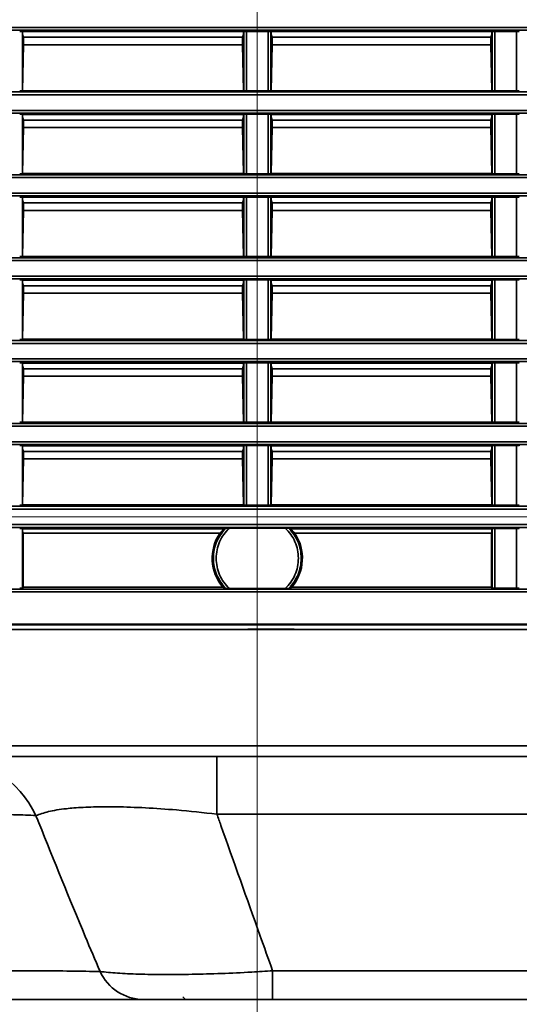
# Model space of a CAD drawing. Header units: millimetres. Extents: x 0 to 1118, y 0 to 864.
# Tile 198 of 250: x 936 to 948, y 437 to 460. Entities that reach past the tile are written whole.
import ezdxf

# ---------------------------------------------------------------- set-up
doc = ezdxf.new("R2010")
doc.units = ezdxf.units.MM
doc.styles.add('SLDTEXTSTYLE0', font='TXT', dxfattribs={"width": 0.605})
doc.dimstyles.new('SLDDIMSTYLE3', dxfattribs={"dimtxt": 4.233333, "dimasz": 4.572, "dimexe": 0, "dimexo": 0.0625, "dimgap": 1.058333, "dimtad": 0, "dimtih": 1, "dimtoh": 1, "dimdec": 1, "dimlfac": 4, "dimrnd": 1e-09, "dimzin": 4, "dimdsep": 46, "dimtxsty": 'SLDTEXTSTYLE0', "dimsah": 1, "dimcen": 0.09, "dimadec": 0, "dimazin": 1, "dimtfac": 1, "dimtofl": 0, "dimtmove": 0, "dimatfit": 3, "dimfxl": 1, "dimfrac": 2, "dimtolj": 1, "dimtzin": 12, "dimarcsym": 0})
doc.dimstyles.new('SLDDIMSTYLE4', dxfattribs={"dimtxt": 4.233333, "dimasz": 4.572, "dimexe": 0, "dimexo": 0.0625, "dimgap": 1.058333, "dimtad": 0, "dimtih": 1, "dimtoh": 1, "dimdec": 1, "dimlfac": 4, "dimrnd": 1e-09, "dimzin": 12, "dimdsep": 46, "dimtxsty": 'SLDTEXTSTYLE0', "dimsah": 1, "dimcen": 0.09, "dimadec": 0, "dimazin": 3, "dimtfac": 1, "dimtmove": 0, "dimatfit": 0, "dimfxl": 1, "dimfrac": 2, "dimtolj": 1, "dimtzin": 12, "dimarcsym": 0})
doc.dimstyles.new('SLDDIMSTYLE5', dxfattribs={"dimtxt": 4.233333, "dimasz": 4.572, "dimexe": 0, "dimexo": 0.0625, "dimgap": 1.058333, "dimtad": 0, "dimtih": 1, "dimtoh": 1, "dimdec": 1, "dimlfac": 4, "dimrnd": 1e-09, "dimzin": 12, "dimdsep": 46, "dimtxsty": 'SLDTEXTSTYLE0', "dimsah": 1, "dimcen": 0.09, "dimadec": 0, "dimazin": 3, "dimtfac": 1, "dimtofl": 0, "dimtmove": 0, "dimatfit": 3, "dimfxl": 1, "dimfrac": 2, "dimtolj": 1, "dimtzin": 12, "dimarcsym": 0})
doc.dimstyles.new('SLDDIMSTYLE7', dxfattribs={"dimtxt": 4.233333, "dimasz": 4.572, "dimexe": 0, "dimexo": 0.0625, "dimgap": 1.058333, "dimtad": 0, "dimtih": 1, "dimtoh": 1, "dimdec": 1, "dimlfac": 4, "dimrnd": 1e-09, "dimzin": 4, "dimdsep": 46, "dimtxsty": 'SLDTEXTSTYLE0', "dimsah": 1, "dimcen": 0.09, "dimadec": 0, "dimazin": 1, "dimtfac": 1, "dimtmove": 0, "dimatfit": 0, "dimfxl": 1, "dimfrac": 2, "dimtolj": 1, "dimtzin": 12, "dimarcsym": 0})

# ---------------------------------------------------------------- blocks, each defined once
blk = doc.blocks.new('_D_21')
at = {"color": 7, "linetype": 'Continuous', "lineweight": 0}
for p, q in [((934.937, 497.024), (1079.54, 497.024)), ((1077.94, 497.024), (1077.94, 476.868)), ((1085.54, 475.898), (1084.084, 475.898)), ((1084.084, 475.898), (1084.084, 469.401)), ((1093.624, 475.898), (1095.079, 475.898)), ((1095.079, 475.898), (1095.079, 469.401)), ((1084.084, 469.401), (1085.54, 469.401)), ((1095.079, 469.401), (1093.624, 469.401)), ((1077.94, 448.274), (1077.94, 468.431)), ((934.937, 448.274), (1079.54, 448.274))]:
    blk.add_line(p, q, dxfattribs=at)
at = {"color": 7, "linetype": 'Continuous', "lineweight": 18}
for points in [[(1077.94, 497.024), (1077.178, 492.452), (1078.702, 492.452)], [(1077.94, 448.274), (1078.702, 452.846), (1077.178, 452.846)]]:
    blk.add_solid(points, dxfattribs=at)
at = {"color": 7, "linetype": 'Continuous', "lineweight": 18, "char_height": 4.2333, "attachment_point": 1, "style": 'SLDTEXTSTYLE0'}
for s, insert in [('3X', (1059.346, 474.858)), ('195.0', (1068.077, 474.858)), ('7.7', (1085.54, 474.858))]:
    blk.add_mtext(s, dxfattribs=dict(at, insert=insert))
blk = doc.blocks.new('_D_23')
at = {"color": 7, "linetype": 'Continuous', "lineweight": 0}
for p, q in [((933.15, 466.069), (933.15, 414.095)), ((930.087, 433.618), (930.087, 414.095)), ((904.468, 418.943), (903.013, 418.943)), ((903.013, 418.943), (903.013, 412.446)), ((909.318, 418.943), (910.774, 418.943)), ((910.774, 418.943), (910.774, 412.446)), ((930.087, 415.695), (913.198, 415.695)), ((933.15, 415.695), (942.675, 415.695)), ((903.013, 412.446), (904.468, 412.446)), ((910.774, 412.446), (909.318, 412.446))]:
    blk.add_line(p, q, dxfattribs=at)
at = {"color": 7, "linetype": 'Continuous', "lineweight": 18}
for points in [[(930.087, 415.695), (925.515, 416.457), (925.515, 414.933)], [(933.15, 415.695), (937.722, 414.933), (937.722, 416.457)]]:
    blk.add_solid(points, dxfattribs=at)
at = {"color": 7, "linetype": 'Continuous', "lineweight": 18, "char_height": 4.2333, "attachment_point": 1, "style": 'SLDTEXTSTYLE0'}
for s, insert in [('12.3', (890.239, 417.903)), ('.5', (904.468, 417.903))]:
    blk.add_mtext(s, dxfattribs=dict(at, insert=insert))
blk = doc.blocks.new('_D_24')
at = {"color": 7, "linetype": 'Continuous', "lineweight": 0}
for p, q in [((916.66, 520.499), (915.205, 520.499)), ((915.205, 520.499), (915.205, 514.002)), ((921.51, 520.499), (922.966, 520.499)), ((922.966, 520.499), (922.966, 514.002)), ((930.087, 442.887), (930.087, 518.851)), ((933.337, 449.874), (933.337, 518.851)), ((930.087, 517.25), (925.39, 517.25)), ((933.337, 517.25), (942.862, 517.25)), ((915.205, 514.002), (916.66, 514.002)), ((922.966, 514.002), (921.51, 514.002))]:
    blk.add_line(p, q, dxfattribs=at)
at = {"color": 7, "linetype": 'Continuous', "lineweight": 18}
for points in [[(930.087, 517.25), (925.515, 518.012), (925.515, 516.488)], [(933.337, 517.25), (937.909, 516.488), (937.909, 518.012)]]:
    blk.add_solid(points, dxfattribs=at)
at = {"color": 7, "linetype": 'Continuous', "lineweight": 18, "char_height": 4.2333, "attachment_point": 1, "style": 'SLDTEXTSTYLE0'}
for s, insert in [('13.0', (902.431, 519.459)), ('.5', (916.66, 519.459))]:
    blk.add_mtext(s, dxfattribs=dict(at, insert=insert))
blk = doc.blocks.new('_D_25')
at = {"color": 7, "linetype": 'Continuous', "lineweight": 0}
for p, q in [((913.426, 472.649), (913.426, 482.174)), ((940.174, 472.649), (911.826, 472.649)), ((931.549, 467.67), (911.826, 467.67)), ((913.426, 446.725), (913.426, 467.67)), ((901.521, 449.973), (900.066, 449.973)), ((900.066, 449.973), (900.066, 443.476)), ((906.371, 449.973), (907.827, 449.973)), ((907.827, 449.973), (907.827, 443.476)), ((910.251, 446.725), (913.426, 446.725)), ((900.066, 443.476), (901.521, 443.476)), ((907.827, 443.476), (906.371, 443.476))]:
    blk.add_line(p, q, dxfattribs=at)
at = {"color": 7, "linetype": 'Continuous', "lineweight": 18}
for points in [[(913.426, 472.649), (914.188, 477.221), (912.664, 477.221)], [(913.426, 467.67), (912.664, 463.098), (914.188, 463.098)]]:
    blk.add_solid(points, dxfattribs=at)
at = {"color": 7, "linetype": 'Continuous', "lineweight": 18, "char_height": 4.2333, "attachment_point": 1, "style": 'SLDTEXTSTYLE0'}
for s, insert in [('19.9', (887.292, 448.933)), ('.8', (901.521, 448.933))]:
    blk.add_mtext(s, dxfattribs=dict(at, insert=insert))
blk = doc.blocks.new('_D_26')
at = {"color": 7, "linetype": 'Continuous', "lineweight": 0}
for p, q in [((933.15, 476.029), (933.15, 426.674)), ((941.775, 471.049), (941.775, 426.674)), ((963.079, 431.523), (961.624, 431.523)), ((961.624, 431.523), (961.624, 425.026)), ((971.163, 431.523), (972.619, 431.523)), ((972.619, 431.523), (972.619, 425.026)), ((933.15, 428.274), (923.625, 428.274)), ((941.775, 428.274), (947.881, 428.274)), ((961.624, 425.026), (963.079, 425.026)), ((972.619, 425.026), (971.163, 425.026))]:
    blk.add_line(p, q, dxfattribs=at)
at = {"color": 7, "linetype": 'Continuous', "lineweight": 18}
for points in [[(933.15, 428.274), (928.578, 429.036), (928.578, 427.512)], [(941.775, 428.274), (946.347, 427.512), (946.347, 429.036)]]:
    blk.add_solid(points, dxfattribs=at)
at = {"color": 7, "linetype": 'Continuous', "lineweight": 18, "char_height": 4.2333, "attachment_point": 1, "style": 'SLDTEXTSTYLE0'}
for s, insert in [('34.5', (948.85, 430.483)), ('1.4', (963.079, 430.483))]:
    blk.add_mtext(s, dxfattribs=dict(at, insert=insert))
blk = doc.blocks.new('_D_29')
at = {"color": 7, "linetype": 'Continuous', "lineweight": 0}
for p, q in [((1077.94, 448.274), (1077.94, 457.799)), ((936.761, 448.274), (1079.54, 448.274)), ((1038.652, 437.349), (1079.54, 437.349)), ((1077.94, 428.274), (1077.94, 437.349)), ((1062.801, 431.523), (1061.346, 431.523)), ((1061.346, 431.523), (1061.346, 425.026)), ((1070.886, 431.523), (1072.341, 431.523)), ((1072.341, 431.523), (1072.341, 425.026)), ((1074.765, 428.274), (1077.94, 428.274)), ((1061.346, 425.026), (1062.801, 425.026)), ((1072.341, 425.026), (1070.886, 425.026))]:
    blk.add_line(p, q, dxfattribs=at)
at = {"color": 7, "linetype": 'Continuous', "lineweight": 18}
for points in [[(1077.94, 448.274), (1078.702, 452.846), (1077.178, 452.846)], [(1077.94, 437.349), (1077.178, 432.777), (1078.702, 432.777)]]:
    blk.add_solid(points, dxfattribs=at)
at = {"color": 7, "linetype": 'Continuous', "lineweight": 18, "char_height": 4.2333, "attachment_point": 1, "style": 'SLDTEXTSTYLE0'}
for s, insert in [('3X', (1039.841, 430.483)), ('43.7', (1048.572, 430.483)), ('1.7', (1062.801, 430.483))]:
    blk.add_mtext(s, dxfattribs=dict(at, insert=insert))
blk = doc.blocks.new('_D_30')
at = {"color": 7, "linetype": 'Continuous', "lineweight": 0}
for p, q in [((929.726, 467.67), (917.581, 467.67)), ((919.181, 437.349), (919.181, 467.67)), ((940.522, 437.349), (917.581, 437.349)), ((919.181, 428.274), (919.181, 437.349)), ((904.042, 431.523), (902.587, 431.523)), ((902.587, 431.523), (902.587, 425.026)), ((912.126, 431.523), (913.582, 431.523)), ((913.582, 431.523), (913.582, 425.026)), ((916.006, 428.274), (919.181, 428.274)), ((902.587, 425.026), (904.042, 425.026)), ((913.582, 425.026), (912.126, 425.026))]:
    blk.add_line(p, q, dxfattribs=at)
at = {"color": 7, "linetype": 'Continuous', "lineweight": 18}
for points in [[(919.181, 467.67), (918.419, 463.098), (919.943, 463.098)], [(919.181, 437.349), (919.943, 441.921), (918.419, 441.921)]]:
    blk.add_solid(points, dxfattribs=at)
at = {"color": 7, "linetype": 'Continuous', "lineweight": 18, "char_height": 4.2333, "attachment_point": 1, "style": 'SLDTEXTSTYLE0'}
for s, insert in [('121.3', (886.579, 430.483)), ('4.8', (904.042, 430.483))]:
    blk.add_mtext(s, dxfattribs=dict(at, insert=insert))

msp = doc.modelspace()

# ---------------------------------------------------------------- linework, layer by layer
at = {"color": 7, "linetype": 'Continuous', "lineweight": 35}
for p, q in [((930.212, 459.348), (1048.962, 459.348)), ((1048.962, 459.286), (930.212, 459.286)), ((936.457, 459.259), (936.462, 459.255)), ((936.457, 459.259), (936.457, 457.914)), ((941.462, 459.255), (936.462, 459.255)), ((936.462, 459.203), (936.462, 459.255)), ((941.462, 459.255), (941.467, 459.259)), ((941.462, 459.255), (941.462, 459.203)), ((941.467, 457.914), (941.467, 459.259)), ((941.529, 459.26), (942.02, 459.26)), ((941.529, 459.26), (941.529, 457.913)), ((942.02, 457.913), (942.02, 459.26)), ((942.082, 459.259), (942.087, 459.255)), ((942.082, 459.259), (942.082, 457.914)), ((947.087, 459.255), (942.087, 459.255)), ((942.087, 459.203), (942.087, 459.255)), ((947.087, 459.255), (947.092, 459.259)), ((947.087, 459.255), (947.087, 459.203)), ((947.092, 457.914), (947.092, 459.259)), ((947.154, 459.26), (947.645, 459.26)), ((947.154, 459.26), (947.154, 457.913)), ((947.645, 457.913), (947.645, 459.26)), ((936.462, 459.19), (936.462, 459.203)), ((936.483, 459.127), (936.462, 459.19)), ((936.483, 459.127), (936.483, 458.959)), ((941.441, 459.127), (936.483, 459.127)), ((941.441, 459.127), (941.462, 459.19)), ((941.441, 458.959), (941.441, 459.127)), ((941.462, 459.203), (941.462, 459.19)), ((942.087, 459.19), (942.087, 459.203)), ((942.108, 459.127), (942.087, 459.19)), ((942.108, 459.127), (942.108, 458.959)), ((947.066, 459.127), (942.108, 459.127)), ((947.066, 459.127), (947.087, 459.19)), ((947.066, 458.959), (947.066, 459.127)), ((947.087, 459.203), (947.087, 459.19)), ((936.483, 458.959), (936.461, 457.918)), ((941.441, 458.959), (936.483, 458.959)), ((941.463, 457.918), (941.441, 458.959)), ((942.108, 458.959), (942.086, 457.918)), ((947.066, 458.959), (942.108, 458.959)), ((947.088, 457.918), (947.066, 458.959)), ((930.212, 457.888), (1048.962, 457.888)), ((936.461, 457.918), (936.457, 457.914)), ((941.463, 457.918), (936.461, 457.918)), ((941.467, 457.914), (941.463, 457.918)), ((942.02, 457.913), (941.529, 457.913)), ((942.086, 457.918), (942.082, 457.914)), ((947.088, 457.918), (942.086, 457.918)), ((947.092, 457.914), (947.088, 457.918)), ((947.645, 457.913), (947.154, 457.913)), ((1048.962, 457.825), (930.212, 457.825)), ((930.212, 457.473), (1048.962, 457.473)), ((1048.962, 457.411), (930.212, 457.411)), ((936.457, 457.384), (936.462, 457.38)), ((936.457, 457.384), (936.457, 456.039)), ((941.462, 457.38), (936.462, 457.38)), ((936.462, 457.328), (936.462, 457.38)), ((936.462, 457.315), (936.462, 457.328)), ((936.483, 457.252), (936.462, 457.315)), ((936.483, 457.252), (936.483, 457.084)), ((941.441, 457.252), (936.483, 457.252)), ((941.441, 457.252), (941.462, 457.315)), ((941.441, 457.084), (941.441, 457.252)), ((941.462, 457.38), (941.467, 457.384)), ((941.462, 457.38), (941.462, 457.328)), ((941.462, 457.328), (941.462, 457.315)), ((941.467, 456.039), (941.467, 457.384)), ((941.529, 457.385), (942.02, 457.385)), ((941.529, 457.385), (941.529, 456.038)), ((942.02, 456.038), (942.02, 457.385)), ((942.082, 457.384), (942.087, 457.38)), ((942.082, 457.384), (942.082, 456.039)), ((947.087, 457.38), (942.087, 457.38)), ((942.087, 457.328), (942.087, 457.38)), ((942.087, 457.315), (942.087, 457.328)), ((942.108, 457.252), (942.087, 457.315)), ((942.108, 457.252), (942.108, 457.084)), ((947.066, 457.252), (942.108, 457.252)), ((947.066, 457.252), (947.087, 457.315)), ((947.066, 457.084), (947.066, 457.252)), ((947.087, 457.38), (947.092, 457.384)), ((947.087, 457.38), (947.087, 457.328)), ((947.087, 457.328), (947.087, 457.315)), ((947.092, 456.039), (947.092, 457.384)), ((947.154, 457.385), (947.645, 457.385)), ((947.154, 457.385), (947.154, 456.038)), ((947.645, 456.038), (947.645, 457.385)), ((936.483, 457.084), (936.461, 456.043)), ((941.441, 457.084), (936.483, 457.084)), ((941.463, 456.043), (941.441, 457.084)), ((942.108, 457.084), (942.086, 456.043)), ((947.066, 457.084), (942.108, 457.084)), ((947.088, 456.043), (947.066, 457.084)), ((930.212, 456.013), (1048.962, 456.013)), ((1048.962, 455.95), (930.212, 455.95)), ((936.461, 456.043), (936.457, 456.039)), ((941.463, 456.043), (936.461, 456.043)), ((941.467, 456.039), (941.463, 456.043)), ((942.02, 456.038), (941.529, 456.038)), ((942.086, 456.043), (942.082, 456.039)), ((947.088, 456.043), (942.086, 456.043)), ((947.092, 456.039), (947.088, 456.043)), ((947.645, 456.038), (947.154, 456.038)), ((930.212, 455.598), (1048.962, 455.598)), ((1048.962, 455.536), (930.212, 455.536)), ((936.457, 455.509), (936.462, 455.505)), ((936.457, 455.509), (936.457, 454.164)), ((941.462, 455.505), (936.462, 455.505)), ((936.462, 455.453), (936.462, 455.505)), ((936.462, 455.44), (936.462, 455.453)), ((936.483, 455.377), (936.462, 455.44)), ((941.441, 455.377), (941.462, 455.44)), ((941.462, 455.505), (941.467, 455.509)), ((941.462, 455.505), (941.462, 455.453)), ((941.462, 455.453), (941.462, 455.44)), ((941.467, 454.164), (941.467, 455.509)), ((941.529, 455.51), (942.02, 455.51)), ((941.529, 455.51), (941.529, 454.163)), ((942.02, 454.163), (942.02, 455.51)), ((942.082, 455.509), (942.087, 455.505)), ((942.082, 455.509), (942.082, 454.164)), ((947.087, 455.505), (942.087, 455.505)), ((942.087, 455.453), (942.087, 455.505)), ((942.087, 455.44), (942.087, 455.453)), ((942.108, 455.377), (942.087, 455.44)), ((947.066, 455.377), (947.087, 455.44)), ((947.087, 455.505), (947.092, 455.509)), ((947.087, 455.505), (947.087, 455.453)), ((947.087, 455.453), (947.087, 455.44)), ((947.092, 454.164), (947.092, 455.509)), ((947.154, 455.51), (947.645, 455.51)), ((947.154, 455.51), (947.154, 454.163)), ((947.645, 454.163), (947.645, 455.51)), ((936.483, 455.209), (936.461, 454.168)), ((936.483, 455.377), (936.483, 455.209)), ((941.441, 455.377), (936.483, 455.377)), ((941.441, 455.209), (936.483, 455.209)), ((941.441, 455.209), (941.441, 455.377)), ((941.463, 454.168), (941.441, 455.209)), ((942.108, 455.209), (942.086, 454.168)), ((942.108, 455.377), (942.108, 455.209)), ((947.066, 455.377), (942.108, 455.377)), ((947.066, 455.209), (942.108, 455.209)), ((947.066, 455.209), (947.066, 455.377)), ((947.088, 454.168), (947.066, 455.209)), ((930.212, 454.138), (1048.962, 454.138)), ((936.461, 454.168), (936.457, 454.164)), ((941.463, 454.168), (936.461, 454.168)), ((941.467, 454.164), (941.463, 454.168)), ((942.02, 454.163), (941.529, 454.163)), ((942.086, 454.168), (942.082, 454.164)), ((947.088, 454.168), (942.086, 454.168)), ((947.092, 454.164), (947.088, 454.168)), ((947.645, 454.163), (947.154, 454.163)), ((1048.962, 454.075), (930.212, 454.075)), ((930.212, 453.723), (1048.962, 453.723)), ((1048.962, 453.661), (930.212, 453.661)), ((936.457, 453.634), (936.462, 453.63)), ((936.457, 453.634), (936.457, 452.289)), ((941.462, 453.63), (941.467, 453.634)), ((941.467, 452.289), (941.467, 453.634)), ((941.529, 453.635), (942.02, 453.635)), ((941.529, 453.635), (941.529, 452.288)), ((942.02, 452.288), (942.02, 453.635)), ((942.082, 453.634), (942.087, 453.63)), ((942.082, 453.634), (942.082, 452.289)), ((947.087, 453.63), (947.092, 453.634)), ((947.092, 452.289), (947.092, 453.634)), ((947.154, 453.635), (947.645, 453.635)), ((947.154, 453.635), (947.154, 452.288)), ((947.645, 452.288), (947.645, 453.635)), ((941.462, 453.63), (936.462, 453.63)), ((936.462, 453.578), (936.462, 453.63)), ((936.462, 453.565), (936.462, 453.578)), ((936.483, 453.502), (936.462, 453.565)), ((936.483, 453.502), (936.483, 453.334)), ((941.441, 453.502), (936.483, 453.502)), ((941.441, 453.502), (941.462, 453.565)), ((941.441, 453.334), (941.441, 453.502)), ((941.462, 453.63), (941.462, 453.578)), ((941.462, 453.578), (941.462, 453.565)), ((947.087, 453.63), (942.087, 453.63)), ((942.087, 453.578), (942.087, 453.63)), ((942.087, 453.565), (942.087, 453.578)), ((942.108, 453.502), (942.087, 453.565)), ((942.108, 453.502), (942.108, 453.334)), ((947.066, 453.502), (942.108, 453.502)), ((947.066, 453.502), (947.087, 453.565)), ((947.066, 453.334), (947.066, 453.502)), ((947.087, 453.63), (947.087, 453.578)), ((947.087, 453.578), (947.087, 453.565)), ((936.483, 453.334), (936.461, 452.293)), ((941.441, 453.334), (936.483, 453.334)), ((941.463, 452.293), (941.441, 453.334)), ((942.108, 453.334), (942.086, 452.293)), ((947.066, 453.334), (942.108, 453.334)), ((947.088, 452.293), (947.066, 453.334)), ((930.212, 452.263), (1048.962, 452.263)), ((1048.962, 452.2), (930.212, 452.2)), ((936.461, 452.293), (936.457, 452.289)), ((941.463, 452.293), (936.461, 452.293)), ((941.467, 452.289), (941.463, 452.293)), ((942.02, 452.288), (941.529, 452.288)), ((942.086, 452.293), (942.082, 452.289)), ((947.088, 452.293), (942.086, 452.293)), ((947.092, 452.289), (947.088, 452.293)), ((947.645, 452.288), (947.154, 452.288)), ((930.212, 451.848), (1048.962, 451.848)), ((1048.962, 451.786), (930.212, 451.786)), ((936.457, 451.759), (936.462, 451.755)), ((936.457, 451.759), (936.457, 450.414)), ((941.462, 451.755), (936.462, 451.755)), ((936.462, 451.703), (936.462, 451.755)), ((936.462, 451.69), (936.462, 451.703)), ((936.483, 451.627), (936.462, 451.69)), ((941.441, 451.627), (941.462, 451.69)), ((941.462, 451.755), (941.467, 451.759)), ((941.462, 451.755), (941.462, 451.703)), ((941.462, 451.703), (941.462, 451.69)), ((941.467, 450.414), (941.467, 451.759)), ((941.529, 451.76), (942.02, 451.76)), ((941.529, 451.76), (941.529, 450.413)), ((942.02, 450.413), (942.02, 451.76)), ((942.082, 451.759), (942.087, 451.755)), ((942.082, 451.759), (942.082, 450.414)), ((947.087, 451.755), (942.087, 451.755)), ((942.087, 451.703), (942.087, 451.755)), ((942.087, 451.69), (942.087, 451.703)), ((942.108, 451.627), (942.087, 451.69)), ((947.066, 451.627), (947.087, 451.69)), ((947.087, 451.755), (947.092, 451.759)), ((947.087, 451.755), (947.087, 451.703)), ((947.087, 451.703), (947.087, 451.69)), ((947.092, 450.414), (947.092, 451.759)), ((947.154, 451.76), (947.645, 451.76)), ((947.154, 451.76), (947.154, 450.413)), ((947.645, 450.413), (947.645, 451.76)), ((936.483, 451.459), (936.461, 450.418)), ((936.483, 451.627), (936.483, 451.459)), ((941.441, 451.627), (936.483, 451.627)), ((941.441, 451.459), (936.483, 451.459)), ((941.441, 451.459), (941.441, 451.627)), ((941.463, 450.418), (941.441, 451.459)), ((942.108, 451.459), (942.086, 450.418)), ((942.108, 451.627), (942.108, 451.459)), ((947.066, 451.627), (942.108, 451.627)), ((947.066, 451.459), (942.108, 451.459)), ((947.066, 451.459), (947.066, 451.627)), ((947.088, 450.418), (947.066, 451.459)), ((930.212, 450.388), (1048.962, 450.388)), ((1048.962, 450.325), (930.212, 450.325)), ((936.461, 450.418), (936.457, 450.414)), ((941.463, 450.418), (936.461, 450.418)), ((941.467, 450.414), (941.463, 450.418)), ((942.02, 450.413), (941.529, 450.413)), ((942.086, 450.418), (942.082, 450.414)), ((947.088, 450.418), (942.086, 450.418)), ((947.092, 450.414), (947.088, 450.418)), ((947.645, 450.413), (947.154, 450.413)), ((930.212, 449.973), (1048.962, 449.973)), ((1048.962, 449.911), (930.212, 449.911)), ((936.457, 449.884), (936.462, 449.88)), ((936.457, 449.884), (936.457, 448.539)), ((941.462, 449.88), (936.462, 449.88)), ((936.462, 449.828), (936.462, 449.88)), ((941.462, 449.88), (941.467, 449.884)), ((941.462, 449.88), (941.462, 449.828)), ((941.467, 448.539), (941.467, 449.884)), ((941.529, 449.885), (942.02, 449.885)), ((941.529, 449.885), (941.529, 448.538)), ((942.02, 448.538), (942.02, 449.885)), ((942.082, 449.884), (942.087, 449.88)), ((942.082, 449.884), (942.082, 448.539)), ((947.087, 449.88), (942.087, 449.88)), ((942.087, 449.828), (942.087, 449.88)), ((947.087, 449.88), (947.092, 449.884)), ((947.087, 449.88), (947.087, 449.828)), ((947.092, 448.539), (947.092, 449.884)), ((947.154, 449.885), (947.645, 449.885)), ((947.154, 449.885), (947.154, 448.538)), ((947.645, 448.538), (947.645, 449.885)), ((936.462, 449.815), (936.462, 449.828)), ((936.483, 449.752), (936.462, 449.815)), ((936.483, 449.752), (936.483, 449.584)), ((941.441, 449.752), (936.483, 449.752)), ((941.441, 449.752), (941.462, 449.815)), ((941.441, 449.584), (941.441, 449.752)), ((941.462, 449.828), (941.462, 449.815)), ((942.087, 449.815), (942.087, 449.828)), ((942.108, 449.752), (942.087, 449.815)), ((942.108, 449.752), (942.108, 449.584)), ((947.066, 449.752), (942.108, 449.752)), ((947.066, 449.752), (947.087, 449.815)), ((947.066, 449.584), (947.066, 449.752)), ((947.087, 449.828), (947.087, 449.815)), ((936.483, 449.584), (936.461, 448.543)), ((941.441, 449.584), (936.483, 449.584)), ((941.463, 448.543), (941.441, 449.584)), ((942.108, 449.584), (942.086, 448.543)), ((947.066, 449.584), (942.108, 449.584)), ((947.088, 448.543), (947.066, 449.584)), ((934.606, 448.513), (988.351, 448.513)), ((936.461, 448.543), (936.457, 448.539)), ((941.463, 448.543), (936.461, 448.543)), ((941.467, 448.539), (941.463, 448.543)), ((942.02, 448.538), (941.529, 448.538)), ((942.086, 448.543), (942.082, 448.539)), ((947.088, 448.543), (942.086, 448.543)), ((947.092, 448.539), (947.088, 448.543)), ((947.645, 448.538), (947.154, 448.538)), ((988.444, 448.45), (934.513, 448.45)), ((934.513, 448.098), (988.444, 448.098)), ((988.351, 448.036), (934.606, 448.036)), ((936.457, 448.009), (936.462, 448.005)), ((936.457, 448.009), (936.457, 446.664)), ((941.019, 448.005), (936.462, 448.005)), ((936.462, 447.953), (936.462, 448.005)), ((936.462, 447.943), (936.462, 447.953)), ((936.474, 447.908), (936.462, 447.943)), ((936.474, 447.908), (936.474, 446.68)), ((940.929, 447.908), (936.474, 447.908)), ((941.019, 448.005), (941.054, 448.02)), ((942.404, 448.021), (941.145, 448.021)), ((942.495, 448.02), (942.53, 448.005)), ((947.087, 448.005), (942.53, 448.005)), ((947.075, 447.908), (942.62, 447.908)), ((947.075, 447.908), (947.087, 447.943)), ((947.075, 446.68), (947.075, 447.908)), ((947.087, 448.005), (947.092, 448.009)), ((947.087, 448.005), (947.087, 447.953)), ((947.087, 447.953), (947.087, 447.943)), ((947.092, 446.664), (947.092, 448.009)), ((947.154, 448.01), (947.645, 448.01)), ((947.154, 448.01), (947.154, 446.663)), ((947.645, 446.663), (947.645, 448.01)), ((930.212, 446.638), (1048.962, 446.638)), ((1048.962, 446.575), (930.212, 446.575)), ((936.474, 446.68), (936.457, 446.664)), ((940.993, 446.68), (936.474, 446.68)), ((941.054, 446.653), (940.993, 446.68)), ((941.145, 446.652), (942.404, 446.652)), ((942.556, 446.68), (942.495, 446.653)), ((947.075, 446.68), (942.556, 446.68)), ((947.092, 446.664), (947.075, 446.68)), ((947.154, 446.663), (947.645, 446.663)), ((930.212, 445.849), (1048.962, 445.849)), ((1048.962, 445.833), (930.212, 445.833)), ((930.212, 445.724), (1048.962, 445.724)), ((942.613, 445.73), (941.561, 445.73)), ((941.561, 445.724), (941.561, 445.73)), ((941.686, 445.726), (941.687, 445.724)), ((941.686, 445.726), (941.686, 445.724)), ((942.488, 445.726), (942.487, 445.724)), ((942.488, 445.724), (942.488, 445.726)), ((942.613, 445.73), (942.613, 445.724)), ((930.212, 443.095), (1048.962, 443.095)), ((1048.962, 442.849), (930.212, 442.849)), ((940.86, 442.849), (940.86, 441.546)), ((966.291, 441.546), (940.86, 441.546)), ((942.122, 438.001), (1037.052, 438.001)), ((942.122, 437.349), (942.122, 438.001)), ((940.087, 437.412), (940.15, 437.349)), ((1037.052, 437.349), (942.122, 437.349))]:
    msp.add_line(p, q, dxfattribs=at)
for centre, radius, start, end in [((941.775, 447.337), 1.02, 145.9763, 220.0418), ((941.775, 447.337), 1.009, 142.3385, 143.0672), ((941.775, 447.337), 1.009, 138.5153, 142.3385), ((941.775, 447.337), 1.009, 37.6615, 41.4847), ((941.775, 447.337), 1.02, 319.9582, 34.0237), ((941.775, 447.337), 1.009, 36.9328, 37.6615), ((934.661, 440.528), 2.321, 25.1675, 89.1277), ((939.214, 438.453), 1.104, 205.0685, 268.5854)]:
    msp.add_arc(centre, radius, start, end, dxfattribs=at)
for centre, major_axis, ratio, start_param, end_param in [((941.775, 446.883), (0, 1.361), 0.942905, 0.679002, 0.719122), ((941.775, 446.883), (0, 1.361), 0.942905, 5.564063, 5.604183), ((941.561, 445.725), (0.125, 0), 0.034921, 0.034907, 1.570796), ((942.613, 445.725), (0.125, 0), 0.034921, 1.570796, 3.106686)]:
    msp.add_ellipse(centre, major_axis=major_axis, ratio=ratio, start_param=start_param, end_param=end_param, dxfattribs=at)
for points, knots in [([(936.395, 459.26), (936.405, 459.26), (936.419, 459.26), (936.435, 459.26), (936.443, 459.26), (936.45, 459.26), (936.456, 459.26), (936.457, 459.26), (936.457, 459.259)], [0, 0, 0, 0, 0.2884532, 0.4012743, 0.4994506, 0.5978481, 0.7108943, 1, 1, 1, 1]), ([(941.467, 459.259), (941.467, 459.26), (941.468, 459.26), (941.474, 459.26), (941.481, 459.26), (941.489, 459.26), (941.505, 459.26), (941.519, 459.26), (941.529, 459.26)], [0, 0, 0, 0, 0.288462, 0.401284, 0.499453, 0.597858, 0.710904, 1, 1, 1, 1]), ([(942.02, 459.26), (942.03, 459.26), (942.044, 459.26), (942.06, 459.26), (942.068, 459.26), (942.075, 459.26), (942.081, 459.26), (942.082, 459.26), (942.082, 459.259)], [0, 0, 0, 0, 0.288453, 0.401274, 0.499451, 0.597848, 0.710894, 1, 1, 1, 1]), ([(947.092, 459.259), (947.092, 459.26), (947.093, 459.26), (947.099, 459.26), (947.106, 459.26), (947.114, 459.26), (947.13, 459.26), (947.144, 459.26), (947.154, 459.26)], [0, 0, 0, 0, 0.2884624, 0.4012842, 0.4994532, 0.5978581, 0.7109036, 1, 1, 1, 1]), ([(947.645, 459.26), (947.655, 459.26), (947.669, 459.26), (947.685, 459.26), (947.693, 459.26), (947.7, 459.26), (947.706, 459.26), (947.707, 459.26), (947.707, 459.259)], [0, 0, 0, 0, 0.288453, 0.401274, 0.499451, 0.597848, 0.710894, 1, 1, 1, 1]), ([(936.457, 457.914), (936.457, 457.914), (936.456, 457.914), (936.45, 457.913), (936.444, 457.913), (936.435, 457.913), (936.419, 457.913), (936.405, 457.913), (936.395, 457.913)], [0, 0, 0, 0, 0.288462, 0.401284, 0.499453, 0.597858, 0.710904, 1, 1, 1, 1]), ([(941.529, 457.913), (941.519, 457.913), (941.506, 457.913), (941.489, 457.913), (941.481, 457.913), (941.474, 457.913), (941.468, 457.914), (941.467, 457.914), (941.467, 457.914)], [0, 0, 0, 0, 0.288453, 0.401274, 0.499451, 0.597848, 0.710894, 1, 1, 1, 1]), ([(942.082, 457.914), (942.082, 457.914), (942.081, 457.914), (942.075, 457.913), (942.069, 457.913), (942.06, 457.913), (942.044, 457.913), (942.03, 457.913), (942.02, 457.913)], [0, 0, 0, 0, 0.288462, 0.401284, 0.499453, 0.597858, 0.710904, 1, 1, 1, 1]), ([(947.154, 457.913), (947.144, 457.913), (947.131, 457.913), (947.114, 457.913), (947.106, 457.913), (947.099, 457.913), (947.093, 457.914), (947.092, 457.914), (947.092, 457.914)], [0, 0, 0, 0, 0.288453, 0.401274, 0.499451, 0.597848, 0.710894, 1, 1, 1, 1]), ([(947.707, 457.914), (947.707, 457.914), (947.706, 457.914), (947.7, 457.913), (947.694, 457.913), (947.685, 457.913), (947.669, 457.913), (947.655, 457.913), (947.645, 457.913)], [0, 0, 0, 0, 0.288462, 0.401284, 0.499453, 0.597858, 0.710904, 1, 1, 1, 1]), ([(936.395, 457.385), (936.405, 457.385), (936.419, 457.385), (936.435, 457.385), (936.443, 457.385), (936.45, 457.385), (936.456, 457.385), (936.457, 457.385), (936.457, 457.384)], [0, 0, 0, 0, 0.288453, 0.401274, 0.499451, 0.597848, 0.710894, 1, 1, 1, 1]), ([(941.467, 457.384), (941.467, 457.385), (941.468, 457.385), (941.474, 457.385), (941.481, 457.385), (941.489, 457.385), (941.505, 457.385), (941.519, 457.385), (941.529, 457.385)], [0, 0, 0, 0, 0.2884624, 0.4012842, 0.4994532, 0.5978581, 0.7109036, 1, 1, 1, 1]), ([(942.02, 457.385), (942.03, 457.385), (942.044, 457.385), (942.06, 457.385), (942.068, 457.385), (942.075, 457.385), (942.081, 457.385), (942.082, 457.385), (942.082, 457.384)], [0, 0, 0, 0, 0.2884532, 0.4012743, 0.4994506, 0.5978481, 0.7108943, 1, 1, 1, 1]), ([(947.092, 457.384), (947.092, 457.385), (947.093, 457.385), (947.099, 457.385), (947.106, 457.385), (947.114, 457.385), (947.13, 457.385), (947.144, 457.385), (947.154, 457.385)], [0, 0, 0, 0, 0.288462, 0.401284, 0.499453, 0.597858, 0.710904, 1, 1, 1, 1]), ([(947.645, 457.385), (947.655, 457.385), (947.669, 457.385), (947.685, 457.385), (947.693, 457.385), (947.7, 457.385), (947.706, 457.385), (947.707, 457.385), (947.707, 457.384)], [0, 0, 0, 0, 0.288453, 0.401274, 0.499451, 0.597848, 0.710894, 1, 1, 1, 1]), ([(936.457, 456.039), (936.457, 456.039), (936.456, 456.039), (936.45, 456.038), (936.444, 456.038), (936.435, 456.038), (936.419, 456.038), (936.405, 456.038), (936.395, 456.038)], [0, 0, 0, 0, 0.288462, 0.401284, 0.499453, 0.597858, 0.710904, 1, 1, 1, 1]), ([(941.529, 456.038), (941.519, 456.038), (941.506, 456.038), (941.489, 456.038), (941.481, 456.038), (941.474, 456.038), (941.468, 456.039), (941.467, 456.039), (941.467, 456.039)], [0, 0, 0, 0, 0.288453, 0.401274, 0.499451, 0.597848, 0.710894, 1, 1, 1, 1]), ([(942.082, 456.039), (942.082, 456.039), (942.081, 456.039), (942.075, 456.038), (942.069, 456.038), (942.06, 456.038), (942.044, 456.038), (942.03, 456.038), (942.02, 456.038)], [0, 0, 0, 0, 0.288462, 0.401284, 0.499453, 0.597858, 0.710904, 1, 1, 1, 1]), ([(947.154, 456.038), (947.144, 456.038), (947.131, 456.038), (947.114, 456.038), (947.106, 456.038), (947.099, 456.038), (947.093, 456.039), (947.092, 456.039), (947.092, 456.039)], [0, 0, 0, 0, 0.288453, 0.401274, 0.499451, 0.597848, 0.710894, 1, 1, 1, 1]), ([(947.707, 456.039), (947.707, 456.039), (947.706, 456.039), (947.7, 456.038), (947.694, 456.038), (947.685, 456.038), (947.669, 456.038), (947.655, 456.038), (947.645, 456.038)], [0, 0, 0, 0, 0.288462, 0.401284, 0.499453, 0.597858, 0.710904, 1, 1, 1, 1]), ([(936.395, 455.51), (936.405, 455.51), (936.419, 455.51), (936.435, 455.51), (936.443, 455.51), (936.45, 455.51), (936.456, 455.51), (936.457, 455.51), (936.457, 455.509)], [0, 0, 0, 0, 0.288453, 0.401274, 0.499451, 0.597848, 0.710894, 1, 1, 1, 1]), ([(941.467, 455.509), (941.467, 455.51), (941.468, 455.51), (941.474, 455.51), (941.481, 455.51), (941.489, 455.51), (941.505, 455.51), (941.519, 455.51), (941.529, 455.51)], [0, 0, 0, 0, 0.2884624, 0.4012842, 0.4994532, 0.5978581, 0.7109036, 1, 1, 1, 1]), ([(942.02, 455.51), (942.03, 455.51), (942.044, 455.51), (942.06, 455.51), (942.068, 455.51), (942.075, 455.51), (942.081, 455.51), (942.082, 455.51), (942.082, 455.509)], [0, 0, 0, 0, 0.288453, 0.401274, 0.499451, 0.597848, 0.710894, 1, 1, 1, 1]), ([(947.092, 455.509), (947.092, 455.51), (947.093, 455.51), (947.099, 455.51), (947.106, 455.51), (947.114, 455.51), (947.13, 455.51), (947.144, 455.51), (947.154, 455.51)], [0, 0, 0, 0, 0.2884624, 0.4012842, 0.4994532, 0.5978581, 0.7109036, 1, 1, 1, 1]), ([(947.645, 455.51), (947.655, 455.51), (947.669, 455.51), (947.685, 455.51), (947.693, 455.51), (947.7, 455.51), (947.706, 455.51), (947.707, 455.51), (947.707, 455.509)], [0, 0, 0, 0, 0.288453, 0.401274, 0.499451, 0.597848, 0.710894, 1, 1, 1, 1]), ([(936.457, 454.164), (936.457, 454.164), (936.456, 454.164), (936.45, 454.163), (936.444, 454.163), (936.435, 454.163), (936.419, 454.163), (936.405, 454.163), (936.395, 454.163)], [0, 0, 0, 0, 0.288462, 0.401284, 0.499453, 0.597858, 0.710904, 1, 1, 1, 1]), ([(941.529, 454.163), (941.519, 454.163), (941.506, 454.163), (941.489, 454.163), (941.481, 454.163), (941.474, 454.163), (941.468, 454.164), (941.467, 454.164), (941.467, 454.164)], [0, 0, 0, 0, 0.2884532, 0.4012743, 0.4994506, 0.5978481, 0.7108943, 1, 1, 1, 1]), ([(942.082, 454.164), (942.082, 454.164), (942.081, 454.164), (942.075, 454.163), (942.069, 454.163), (942.06, 454.163), (942.044, 454.163), (942.03, 454.163), (942.02, 454.163)], [0, 0, 0, 0, 0.288462, 0.401284, 0.499453, 0.597858, 0.710904, 1, 1, 1, 1]), ([(947.154, 454.163), (947.144, 454.163), (947.131, 454.163), (947.114, 454.163), (947.106, 454.163), (947.099, 454.163), (947.093, 454.164), (947.092, 454.164), (947.092, 454.164)], [0, 0, 0, 0, 0.288453, 0.401274, 0.499451, 0.597848, 0.710894, 1, 1, 1, 1]), ([(947.707, 454.164), (947.707, 454.164), (947.706, 454.164), (947.7, 454.163), (947.694, 454.163), (947.685, 454.163), (947.669, 454.163), (947.655, 454.163), (947.645, 454.163)], [0, 0, 0, 0, 0.288462, 0.401284, 0.499453, 0.597858, 0.710904, 1, 1, 1, 1]), ([(936.395, 453.635), (936.405, 453.635), (936.419, 453.635), (936.435, 453.635), (936.443, 453.635), (936.45, 453.635), (936.456, 453.635), (936.457, 453.635), (936.457, 453.634)], [0, 0, 0, 0, 0.288453, 0.401274, 0.499451, 0.597848, 0.710894, 1, 1, 1, 1]), ([(941.467, 453.634), (941.467, 453.635), (941.468, 453.635), (941.474, 453.635), (941.481, 453.635), (941.489, 453.635), (941.505, 453.635), (941.519, 453.635), (941.529, 453.635)], [0, 0, 0, 0, 0.288462, 0.401284, 0.499453, 0.597858, 0.710904, 1, 1, 1, 1]), ([(942.02, 453.635), (942.03, 453.635), (942.044, 453.635), (942.06, 453.635), (942.068, 453.635), (942.075, 453.635), (942.081, 453.635), (942.082, 453.635), (942.082, 453.634)], [0, 0, 0, 0, 0.288453, 0.401274, 0.499451, 0.597848, 0.710894, 1, 1, 1, 1]), ([(947.092, 453.634), (947.092, 453.635), (947.093, 453.635), (947.099, 453.635), (947.106, 453.635), (947.114, 453.635), (947.13, 453.635), (947.144, 453.635), (947.154, 453.635)], [0, 0, 0, 0, 0.288462, 0.401284, 0.499453, 0.597858, 0.710904, 1, 1, 1, 1]), ([(947.645, 453.635), (947.655, 453.635), (947.669, 453.635), (947.685, 453.635), (947.693, 453.635), (947.7, 453.635), (947.706, 453.635), (947.707, 453.635), (947.707, 453.634)], [0, 0, 0, 0, 0.288453, 0.401274, 0.499451, 0.597848, 0.710894, 1, 1, 1, 1]), ([(936.457, 452.289), (936.457, 452.289), (936.456, 452.289), (936.45, 452.288), (936.444, 452.288), (936.435, 452.288), (936.419, 452.288), (936.405, 452.288), (936.395, 452.288)], [0, 0, 0, 0, 0.2884624, 0.4012842, 0.4994532, 0.5978581, 0.7109036, 1, 1, 1, 1]), ([(941.529, 452.288), (941.519, 452.288), (941.506, 452.288), (941.489, 452.288), (941.481, 452.288), (941.474, 452.288), (941.468, 452.289), (941.467, 452.289), (941.467, 452.289)], [0, 0, 0, 0, 0.288453, 0.401274, 0.499451, 0.597848, 0.710894, 1, 1, 1, 1]), ([(942.082, 452.289), (942.082, 452.289), (942.081, 452.289), (942.075, 452.288), (942.069, 452.288), (942.06, 452.288), (942.044, 452.288), (942.03, 452.288), (942.02, 452.288)], [0, 0, 0, 0, 0.2884624, 0.4012842, 0.4994532, 0.5978581, 0.7109036, 1, 1, 1, 1]), ([(947.154, 452.288), (947.144, 452.288), (947.131, 452.288), (947.114, 452.288), (947.106, 452.288), (947.099, 452.288), (947.093, 452.289), (947.092, 452.289), (947.092, 452.289)], [0, 0, 0, 0, 0.288453, 0.401274, 0.499451, 0.597848, 0.710894, 1, 1, 1, 1]), ([(947.707, 452.289), (947.707, 452.289), (947.706, 452.289), (947.7, 452.288), (947.694, 452.288), (947.685, 452.288), (947.669, 452.288), (947.655, 452.288), (947.645, 452.288)], [0, 0, 0, 0, 0.288462, 0.401284, 0.499453, 0.597858, 0.710904, 1, 1, 1, 1]), ([(936.395, 451.76), (936.405, 451.76), (936.419, 451.76), (936.435, 451.76), (936.443, 451.76), (936.45, 451.76), (936.456, 451.76), (936.457, 451.76), (936.457, 451.759)], [0, 0, 0, 0, 0.288453, 0.401274, 0.499451, 0.597848, 0.710894, 1, 1, 1, 1]), ([(941.467, 451.759), (941.467, 451.76), (941.468, 451.76), (941.474, 451.76), (941.481, 451.76), (941.489, 451.76), (941.505, 451.76), (941.519, 451.76), (941.529, 451.76)], [0, 0, 0, 0, 0.288462, 0.401284, 0.499453, 0.597858, 0.710904, 1, 1, 1, 1]), ([(942.02, 451.76), (942.03, 451.76), (942.044, 451.76), (942.06, 451.76), (942.068, 451.76), (942.075, 451.76), (942.081, 451.76), (942.082, 451.76), (942.082, 451.759)], [0, 0, 0, 0, 0.288453, 0.401274, 0.499451, 0.597848, 0.710894, 1, 1, 1, 1]), ([(947.092, 451.759), (947.092, 451.76), (947.093, 451.76), (947.099, 451.76), (947.106, 451.76), (947.114, 451.76), (947.13, 451.76), (947.144, 451.76), (947.154, 451.76)], [0, 0, 0, 0, 0.288462, 0.401284, 0.499453, 0.597858, 0.710904, 1, 1, 1, 1]), ([(947.645, 451.76), (947.655, 451.76), (947.669, 451.76), (947.685, 451.76), (947.693, 451.76), (947.7, 451.76), (947.706, 451.76), (947.707, 451.76), (947.707, 451.759)], [0, 0, 0, 0, 0.288453, 0.401274, 0.499451, 0.597848, 0.710894, 1, 1, 1, 1]), ([(936.457, 450.414), (936.457, 450.414), (936.456, 450.414), (936.45, 450.413), (936.444, 450.413), (936.435, 450.413), (936.419, 450.413), (936.405, 450.413), (936.395, 450.413)], [0, 0, 0, 0, 0.288462, 0.401284, 0.499453, 0.597858, 0.710904, 1, 1, 1, 1]), ([(941.529, 450.413), (941.519, 450.413), (941.506, 450.413), (941.489, 450.413), (941.481, 450.413), (941.474, 450.413), (941.468, 450.414), (941.467, 450.414), (941.467, 450.414)], [0, 0, 0, 0, 0.288453, 0.401274, 0.499451, 0.597848, 0.710894, 1, 1, 1, 1]), ([(942.082, 450.414), (942.082, 450.414), (942.081, 450.414), (942.075, 450.413), (942.069, 450.413), (942.06, 450.413), (942.044, 450.413), (942.03, 450.413), (942.02, 450.413)], [0, 0, 0, 0, 0.2884624, 0.4012842, 0.4994532, 0.5978581, 0.7109036, 1, 1, 1, 1]), ([(947.154, 450.413), (947.144, 450.413), (947.131, 450.413), (947.114, 450.413), (947.106, 450.413), (947.099, 450.413), (947.093, 450.414), (947.092, 450.414), (947.092, 450.414)], [0, 0, 0, 0, 0.288453, 0.401274, 0.499451, 0.597848, 0.710894, 1, 1, 1, 1]), ([(947.707, 450.414), (947.707, 450.414), (947.706, 450.414), (947.7, 450.413), (947.694, 450.413), (947.685, 450.413), (947.669, 450.413), (947.655, 450.413), (947.645, 450.413)], [0, 0, 0, 0, 0.288462, 0.401284, 0.499453, 0.597858, 0.710904, 1, 1, 1, 1]), ([(936.395, 449.885), (936.405, 449.885), (936.419, 449.885), (936.435, 449.885), (936.443, 449.885), (936.45, 449.885), (936.456, 449.885), (936.457, 449.885), (936.457, 449.884)], [0, 0, 0, 0, 0.2884532, 0.4012743, 0.4994506, 0.5978481, 0.7108943, 1, 1, 1, 1]), ([(941.467, 449.884), (941.467, 449.885), (941.468, 449.885), (941.474, 449.885), (941.481, 449.885), (941.489, 449.885), (941.505, 449.885), (941.519, 449.885), (941.529, 449.885)], [0, 0, 0, 0, 0.288462, 0.401284, 0.499453, 0.597858, 0.710904, 1, 1, 1, 1]), ([(942.02, 449.885), (942.03, 449.885), (942.044, 449.885), (942.06, 449.885), (942.068, 449.885), (942.075, 449.885), (942.081, 449.885), (942.082, 449.885), (942.082, 449.884)], [0, 0, 0, 0, 0.288453, 0.401274, 0.499451, 0.597848, 0.710894, 1, 1, 1, 1]), ([(947.092, 449.884), (947.092, 449.885), (947.093, 449.885), (947.099, 449.885), (947.106, 449.885), (947.114, 449.885), (947.13, 449.885), (947.144, 449.885), (947.154, 449.885)], [0, 0, 0, 0, 0.288462, 0.401284, 0.499453, 0.597858, 0.710904, 1, 1, 1, 1]), ([(947.645, 449.885), (947.655, 449.885), (947.669, 449.885), (947.685, 449.885), (947.693, 449.885), (947.7, 449.885), (947.706, 449.885), (947.707, 449.885), (947.707, 449.884)], [0, 0, 0, 0, 0.2884532, 0.4012743, 0.4994506, 0.5978481, 0.7108943, 1, 1, 1, 1]), ([(936.457, 448.539), (936.457, 448.539), (936.456, 448.539), (936.45, 448.538), (936.444, 448.538), (936.435, 448.538), (936.419, 448.538), (936.405, 448.538), (936.395, 448.538)], [0, 0, 0, 0, 0.2884624, 0.4012842, 0.4994532, 0.5978581, 0.7109036, 1, 1, 1, 1]), ([(941.529, 448.538), (941.519, 448.538), (941.506, 448.538), (941.489, 448.538), (941.481, 448.538), (941.474, 448.538), (941.468, 448.539), (941.467, 448.539), (941.467, 448.539)], [0, 0, 0, 0, 0.288453, 0.401274, 0.499451, 0.597848, 0.710894, 1, 1, 1, 1]), ([(942.082, 448.539), (942.082, 448.539), (942.081, 448.539), (942.075, 448.538), (942.069, 448.538), (942.06, 448.538), (942.044, 448.538), (942.03, 448.538), (942.02, 448.538)], [0, 0, 0, 0, 0.2884624, 0.4012842, 0.4994532, 0.5978581, 0.7109036, 1, 1, 1, 1]), ([(947.154, 448.538), (947.144, 448.538), (947.131, 448.538), (947.114, 448.538), (947.106, 448.538), (947.099, 448.538), (947.093, 448.539), (947.092, 448.539), (947.092, 448.539)], [0, 0, 0, 0, 0.288453, 0.401274, 0.499451, 0.597848, 0.710894, 1, 1, 1, 1]), ([(947.707, 448.539), (947.707, 448.539), (947.706, 448.539), (947.7, 448.538), (947.694, 448.538), (947.685, 448.538), (947.669, 448.538), (947.655, 448.538), (947.645, 448.538)], [0, 0, 0, 0, 0.288462, 0.401284, 0.499453, 0.597858, 0.710904, 1, 1, 1, 1]), ([(936.395, 448.01), (936.405, 448.01), (936.419, 448.01), (936.435, 448.01), (936.443, 448.01), (936.45, 448.01), (936.456, 448.01), (936.457, 448.01), (936.457, 448.009)], [0, 0, 0, 0, 0.2884532, 0.4012743, 0.4994506, 0.5978481, 0.7108943, 1, 1, 1, 1]), ([(941.145, 448.021), (941.1, 447.975), (941.01, 447.883), (940.917, 447.713), (940.857, 447.529), (940.838, 447.337), (940.857, 447.144), (940.917, 446.961), (941.01, 446.791), (941.1, 446.698), (941.145, 446.652)], [0, 0, 0, 0, 0.125189, 0.249991, 0.375032, 0.499999, 0.624843, 0.750006, 0.874749, 1, 1, 1, 1]), ([(941.055, 448.02), (941.055, 448.02), (941.056, 448.021), (941.062, 448.021), (941.07, 448.021), (941.086, 448.021), (941.111, 448.021), (941.132, 448.021), (941.145, 448.021)], [0, 0, 0, 0, 0.146366, 0.272302, 0.386405, 0.499989, 0.706661, 1, 1, 1, 1]), ([(942.404, 448.021), (942.417, 448.021), (942.438, 448.021), (942.463, 448.021), (942.479, 448.021), (942.488, 448.021), (942.493, 448.021), (942.494, 448.02), (942.495, 448.02)], [0, 0, 0, 0, 0.294364, 0.50159, 0.61467, 0.728412, 0.854023, 1, 1, 1, 1]), ([(942.404, 446.652), (942.449, 446.698), (942.539, 446.791), (942.632, 446.961), (942.692, 447.144), (942.711, 447.337), (942.692, 447.529), (942.632, 447.713), (942.539, 447.883), (942.449, 447.975), (942.404, 448.021)], [0, 0, 0, 0, 0.125189, 0.249991, 0.375032, 0.499999, 0.624843, 0.750006, 0.874749, 1, 1, 1, 1]), ([(947.092, 448.009), (947.092, 448.01), (947.093, 448.01), (947.099, 448.01), (947.106, 448.01), (947.114, 448.01), (947.13, 448.01), (947.144, 448.01), (947.154, 448.01)], [0, 0, 0, 0, 0.2884624, 0.4012842, 0.4994532, 0.5978581, 0.7109036, 1, 1, 1, 1]), ([(947.645, 448.01), (947.655, 448.01), (947.669, 448.01), (947.685, 448.01), (947.693, 448.01), (947.7, 448.01), (947.706, 448.01), (947.707, 448.01), (947.707, 448.009)], [0, 0, 0, 0, 0.288453, 0.401274, 0.499451, 0.597848, 0.710894, 1, 1, 1, 1]), ([(936.457, 446.664), (936.457, 446.664), (936.456, 446.664), (936.45, 446.663), (936.444, 446.663), (936.435, 446.663), (936.419, 446.663), (936.405, 446.663), (936.395, 446.663)], [0, 0, 0, 0, 0.2884624, 0.4012842, 0.4994532, 0.5978581, 0.7109036, 1, 1, 1, 1]), ([(941.145, 446.652), (941.132, 446.652), (941.111, 446.652), (941.086, 446.652), (941.07, 446.652), (941.062, 446.652), (941.056, 446.653), (941.055, 446.653), (941.055, 446.653)], [0, 0, 0, 0, 0.2943642, 0.5015899, 0.6146695, 0.7284118, 0.8540226, 1, 1, 1, 1]), ([(942.495, 446.653), (942.494, 446.653), (942.493, 446.653), (942.488, 446.652), (942.479, 446.652), (942.463, 446.652), (942.438, 446.652), (942.417, 446.652), (942.404, 446.652)], [0, 0, 0, 0, 0.146366, 0.272302, 0.386405, 0.499989, 0.706661, 1, 1, 1, 1]), ([(947.154, 446.663), (947.144, 446.663), (947.131, 446.663), (947.114, 446.663), (947.106, 446.663), (947.099, 446.663), (947.093, 446.664), (947.092, 446.664), (947.092, 446.664)], [0, 0, 0, 0, 0.288453, 0.401274, 0.499451, 0.597848, 0.710894, 1, 1, 1, 1]), ([(947.707, 446.664), (947.707, 446.664), (947.706, 446.664), (947.7, 446.663), (947.694, 446.663), (947.685, 446.663), (947.669, 446.663), (947.655, 446.663), (947.645, 446.663)], [0, 0, 0, 0, 0.288462, 0.401284, 0.499453, 0.597858, 0.710904, 1, 1, 1, 1]), ([(940.86, 441.546), (940.553, 441.58), (940.007, 441.641), (939.236, 441.693), (938.601, 441.716), (938.057, 441.713), (937.693, 441.694), (937.345, 441.66), (937.022, 441.609), (936.849, 441.546), (936.762, 441.515)], [0, 0, 0, 0, 0.169628, 0.302385, 0.43503, 0.550441, 0.665883, 0.713475, 0.856642, 1, 1, 1, 1]), ([(936.762, 441.515), (936.611, 441.523), (936.375, 441.534), (936.013, 441.539), (935.883, 441.54)], [0, 0, 0, 0, 0.640394, 1, 1, 1, 1]), ([(938.214, 437.985), (938.103, 438.249), (937.629, 439.369), (937.15, 440.546), (936.784, 441.46), (936.762, 441.515)], [0, 0, 0, 0, 0.2239, 0.952962, 1, 1, 1, 1]), ([(940.86, 441.546), (940.89, 441.462), (941.215, 440.549), (941.635, 439.367), (942.027, 438.269), (942.122, 438.001)], [0, 0, 0, 0, 0.071603, 0.772551, 1, 1, 1, 1]), ([(934.656, 437.989), (934.969, 437.992), (935.742, 438), (936.707, 438.002), (937.59, 437.997), (938.004, 437.989), (938.214, 437.985)], [0, 0, 0, 0, 0.207955, 0.513105, 0.754134, 1, 1, 1, 1]), ([(938.214, 437.985), (938.339, 437.972), (938.59, 437.946), (939.083, 437.924), (939.654, 437.914), (940.286, 437.92), (940.957, 437.939), (941.573, 437.967), (941.965, 437.991), (942.122, 438.001)], [0, 0, 0, 0, 0.151316, 0.302596, 0.45552, 0.608441, 0.754792, 0.901171, 1, 1, 1, 1]), ([(939.187, 437.349), (938.959, 437.349), (938.498, 437.349), (937.523, 437.349), (936.298, 437.349), (935.275, 437.349), (934.755, 437.349)], [0, 0, 0, 0, 0.221426, 0.44744, 0.719364, 1, 1, 1, 1]), ([(942.122, 437.349), (942.002, 437.349), (941.704, 437.349), (941.234, 437.349), (940.725, 437.349), (940.248, 437.349), (939.821, 437.349), (939.457, 437.349), (939.277, 437.349), (939.187, 437.349)], [0, 0, 0, 0, 0.0998669, 0.2463064, 0.3926908, 0.5447087, 0.6967317, 0.8483315, 1, 1, 1, 1])]:
    msp.add_open_spline(points, degree=3, knots=knots, dxfattribs=at)
for points in [[(941.054, 446.653), (940.978, 446.754), (940.825, 446.956), (940.76, 447.337), (940.825, 447.718), (940.978, 447.92), (941.054, 448.02)], [(942.495, 448.02), (942.571, 447.92), (942.724, 447.718), (942.789, 447.337), (942.724, 446.956), (942.571, 446.754), (942.495, 446.653)]]:
    msp.add_open_spline(points, degree=3, dxfattribs=at)

# ---------------------------------------------------------------- dimensions: what is measured, and where the dimension line sits
at = {"color": 7, "linetype": 'Continuous', "lineweight": 18}
for base, p1, p2, dimstyle, picture, middle in [((933.337, 517.25), (930.087, 441.287), (933.337, 448.274), 'SLDDIMSTYLE7', '_D_24', (913.426, 517.25)), ((941.775, 428.274), (933.15, 477.629), (941.775, 472.649), 'SLDDIMSTYLE4', '_D_26', (961.462, 428.274)), ((933.149538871, 415.694888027), (930.087038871, 435.218163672), (933.149538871, 467.669550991), 'SLDDIMSTYLE4', '_D_23', (901.233955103, 415.694888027))]:
    dim = msp.add_linear_dim(base=base, p1=p1, p2=p2, dimstyle=dimstyle, dxfattribs=at)
    dim.commit()
    dim.dimension.update_dxf_attribs({"geometry": picture, "text_midpoint": middle, "dimtype": 160})
for p1, p2, dimstyle, picture, middle in [((933.337, 497.024), (933.337, 448.274), 'SLDDIMSTYLE3', '_D_21', (1077.94, 472.649)), ((1037.052, 437.349), (935.161, 448.274), 'SLDDIMSTYLE4', '_D_29', (1077.94, 428.274))]:
    dim = msp.add_linear_dim(base=(1077.94, 448.274), p1=p1, p2=p2, angle=90, text='3X <>', dimstyle=dimstyle, dxfattribs=at)
    dim.commit()
    dim.dimension.update_dxf_attribs({"geometry": picture, "text_midpoint": middle, "dimtype": 160})
for base, p1, p2, dimstyle, picture, middle in [((913.426, 472.649), (933.15, 467.67), (941.775, 472.649), 'SLDDIMSTYLE4', '_D_25', (913.426, 446.725)), ((919.181, 467.67), (942.122, 437.349), (931.326, 467.67), 'SLDDIMSTYLE5', '_D_30', (919.181, 428.274))]:
    dim = msp.add_linear_dim(base=base, p1=p1, p2=p2, angle=90, dimstyle=dimstyle, dxfattribs=at)
    dim.commit()
    dim.dimension.update_dxf_attribs({"geometry": picture, "text_midpoint": middle, "dimtype": 160})

doc.saveas('drawing.dxf')
